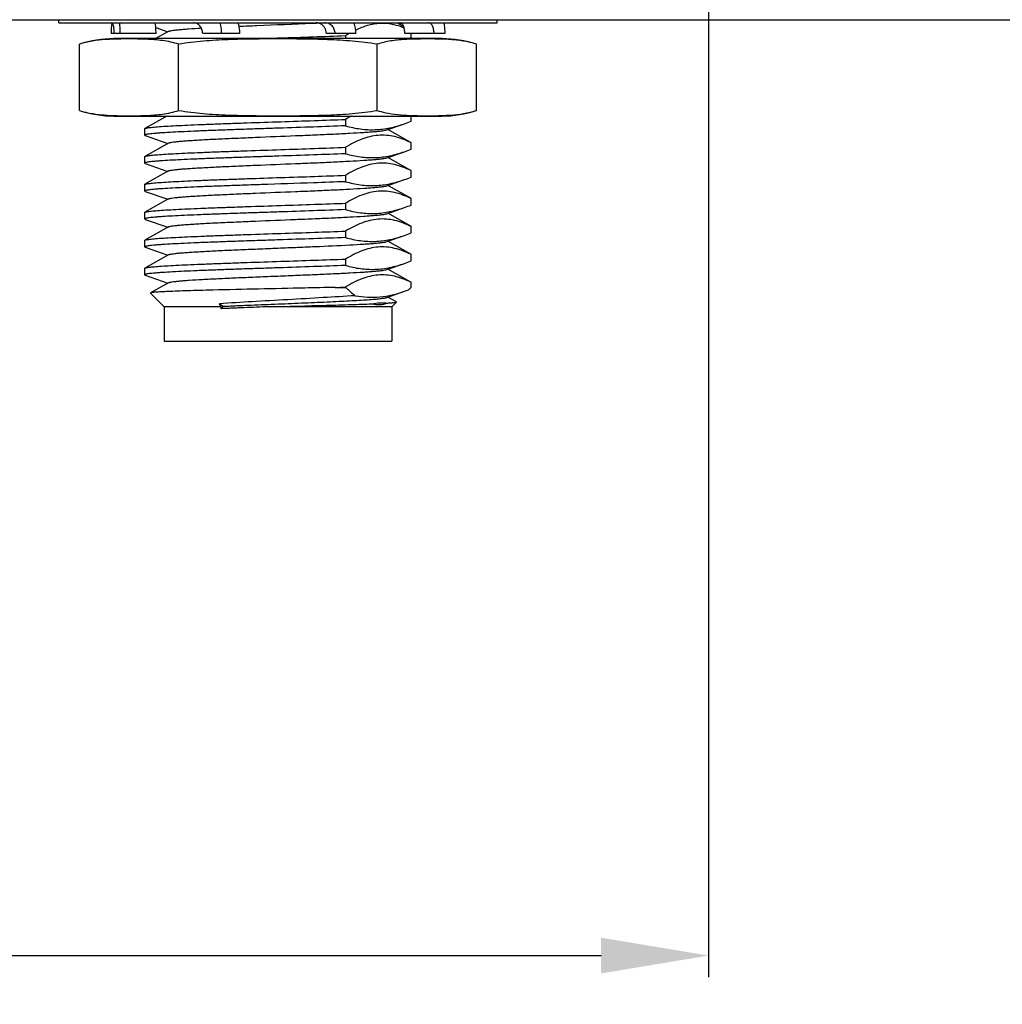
# Model space of a CAD drawing. Header units: millimetres. Extents: x 0 to 776, y 0 to 509.
# Tile 74 of 100: x 608 to 631, y 133 to 156. Entities that reach past the tile are written whole.
import ezdxf

# ---------------------------------------------------------------- set-up
doc = ezdxf.new("R2010")
doc.units = ezdxf.units.MM
for name, color, linetype in [('DM', 4, 'Continuous'), ('INTFCLR_2035467', 179, 'Continuous'), ('SLD-0', 179, 'Continuous')]:
    doc.layers.add(name, color=color, linetype=linetype)
doc.styles.add('SLDTEXTSTYLE0', font='ROMANS', dxfattribs={"width": 0.84})
doc.styles.add('SLDTEXTSTYLE1', font='ROMANS', dxfattribs={"width": 0.97})
doc.dimstyles.new('SLDDIMSTYLE3', dxfattribs={"dimtxt": 3, "dimasz": 3.302, "dimexe": 0, "dimexo": 0.0625, "dimgap": 0.75, "dimtad": 1, "dimrnd": 1e-09, "dimzin": 4, "dimdsep": 46, "dimtxsty": 'SLDTEXTSTYLE0', "dimblk1": 'NONE', "dimblk2": 'NONE', "dimsah": 1, "dimcen": 0, "dimadec": 0, "dimazin": 1, "dimtfac": 1, "dimtmove": 0, "dimatfit": 3, "dimldrblk": 'NONE', "dimfxl": 1, "dimfrac": 2, "dimtolj": 1, "dimtzin": 12, "dimarcsym": 0})
doc.dimstyles.new('SLDDIMSTYLE4', dxfattribs={"dimtxt": 3, "dimasz": 3.302, "dimexe": 0, "dimexo": 0.0625, "dimgap": 0.75, "dimtad": 1, "dimrnd": 1e-09, "dimzin": 12, "dimdsep": 46, "dimtxsty": 'SLDTEXTSTYLE0', "dimblk1": 'NONE', "dimblk2": 'NONE', "dimsah": 1, "dimcen": 0.09, "dimadec": 0, "dimazin": 3, "dimtol": 1, "dimtp": 0.3, "dimtm": 0.3, "dimtfac": 1, "dimtofl": 0, "dimtmove": 0, "dimatfit": 3, "dimldrblk": 'NONE', "dimfxl": 1, "dimfrac": 2, "dimtolj": 1, "dimtzin": 0, "dimarcsym": 0})

# ---------------------------------------------------------------- blocks, each defined once
blk = doc.blocks.new('_D_13')
at = {"layer": 'DM', "color": 7}
for p, q in [((553.836, 180.438), (553.836, 133.959)), ((623.836, 180.438), (623.836, 133.959)), ((556.336, 134.459), (621.336, 134.459))]:
    blk.add_line(p, q, dxfattribs=at)
for points in [[(556.336, 134.876), (556.336, 134.042), (553.836, 134.459)], [(621.336, 134.042), (621.336, 134.876), (623.836, 134.459)]]:
    blk.add_solid(points, dxfattribs=at)
at = {"layer": 'DM', "color": 7, "insert": (577.36, 138.779), "char_height": 3, "attachment_point": 1, "style": 'SLDTEXTSTYLE1'}
blk.add_mtext('70.00±0.30', dxfattribs=at)
blk = doc.blocks.new('_None')
blk = doc.blocks.new('_D_21')
at = {"layer": 'DM', "color": 7}
for p, q in [((594.08, 192.373), (610.623, 192.373)), ((610.623, 192.373), (618.441, 188.565)), ((623.836, 180.938), (623.836, 190.938)), ((618.836, 185.938), (628.836, 185.938))]:
    blk.add_line(p, q, dxfattribs=at)
blk.add_solid([(618.259, 188.191), (618.624, 188.94), (620.689, 187.471)], dxfattribs=at)
at = {"layer": 'DM', "color": 7, "char_height": 3, "attachment_point": 1, "style": 'SLDTEXTSTYLE1'}
for s, insert in [('4-', (592.843, 196.693)), ('%%c', (598.526, 196.693)), ('7.00', (602.643, 196.693))]:
    blk.add_mtext(s, dxfattribs=dict(at, insert=insert))

msp = doc.modelspace()

# ---------------------------------------------------------------- linework, layer by layer
at = {"layer": 'INTFCLR_2035467', "color": 7, "linetype": 'Continuous'}
for p, q in [((608.717, 156.167), (608.717, 156.239)), ((608.717, 156.167), (618.917, 156.167)), ((618.917, 156.167), (618.917, 156.239)), ((610.981, 155.917), (609.934, 155.917)), ((612.934, 155.917), (612.066, 155.917)), ((615.63, 155.917), (614.944, 155.917)), ((617.699, 155.917), (616.769, 155.917))]:
    msp.add_line(p, q, dxfattribs=at)
for centre, radius, start, end in [((611.272, 155.934), 1.337, 170.1296, 171.1498), ((614.856, 155.917), 0.775, 359.9951, 18.8247), ((618.088, 155.922), 1.435, 170.634, 172.0366), ((618.074, 155.924), 1.421, 170.2943, 170.6325)]:
    msp.add_arc(centre, radius, start, end, dxfattribs=at)
for points, knots in [([(609.951, 156.14), (609.948, 156.122), (609.938, 156.048), (609.934, 155.973), (609.934, 155.917)], [0, 0, 0, 0, 0.246377, 1, 1, 1, 1]), ([(610.01, 155.917), (610.01, 155.949), (610.008, 155.995), (610, 156.054), (609.992, 156.092), (609.984, 156.119), (609.976, 156.137), (609.968, 156.153), (609.956, 156.167), (609.945, 156.167)], [0, 0, 0, 0, 0.357902, 0.520865, 0.665556, 0.787337, 0.83866, 0.883321, 1, 1, 1, 1]), ([(610.128, 156.167), (610.13, 156.147), (610.137, 156.064), (610.14, 155.98), (610.14, 155.917)], [0, 0, 0, 0, 0.244083, 1, 1, 1, 1]), ([(610.981, 155.917), (610.981, 155.938), (610.979, 156.022), (610.97, 156.106), (610.96, 156.167)], [0, 0, 0, 0, 0.253635, 1, 1, 1, 1]), ([(612.066, 155.917), (612.066, 155.949), (612.055, 156.014), (612.008, 156.096), (611.936, 156.153), (611.878, 156.167), (611.849, 156.167)], [0, 0, 0, 0, 0.26635, 0.5234, 0.766762, 1, 1, 1, 1]), ([(612.462, 156.167), (612.468, 156.147), (612.49, 156.065), (612.499, 155.98), (612.499, 155.917)], [0, 0, 0, 0, 0.248786, 1, 1, 1, 1]), ([(612.934, 155.917), (612.934, 155.938), (612.931, 156.023), (612.913, 156.107), (612.892, 156.167)], [0, 0, 0, 0, 0.250637, 1, 1, 1, 1]), ([(614.944, 155.917), (614.944, 155.942), (614.937, 155.993), (614.905, 156.062), (614.854, 156.118), (614.811, 156.143), (614.788, 156.152)], [0, 0, 0, 0, 0.254502, 0.50643, 0.7547, 1, 1, 1, 1]), ([(615.147, 155.917), (615.147, 155.949), (615.135, 156.015), (615.081, 156.098), (615.001, 156.154), (614.937, 156.167), (614.906, 156.167)], [0, 0, 0, 0, 0.254011, 0.505661, 0.753995, 1, 1, 1, 1]), ([(616.769, 155.917), (616.769, 155.949), (616.764, 156.009), (616.746, 156.08), (616.723, 156.124), (616.703, 156.148), (616.681, 156.163), (616.664, 156.167), (616.656, 156.167)], [0, 0, 0, 0, 0.324375, 0.609333, 0.728662, 0.831115, 0.919356, 1, 1, 1, 1]), ([(617.449, 155.917), (617.449, 155.949), (617.443, 156.01), (617.422, 156.08), (617.395, 156.124), (617.374, 156.148), (617.35, 156.163), (617.332, 156.167), (617.324, 156.167)], [0, 0, 0, 0, 0.318404, 0.601553, 0.722112, 0.826855, 0.917716, 1, 1, 1, 1]), ([(617.678, 156.167), (617.681, 156.147), (617.694, 156.064), (617.699, 155.98), (617.699, 155.917)], [0, 0, 0, 0, 0.245371, 1, 1, 1, 1])]:
    msp.add_open_spline(points, degree=3, knots=knots, dxfattribs=at)
for points in [[(614.788, 156.152), (614.762, 156.162), (614.734, 156.167), (614.706, 156.167)], [(617.678, 156.164), (617.679, 156.165), (617.681, 156.166), (617.682, 156.166)]]:
    msp.add_open_spline(points, degree=3, dxfattribs=at)
at = {"layer": 'SLD-0', "color": 7, "linetype": 'Continuous'}
for p, q in [((524.145, 156.239), (653.533, 156.239)), ((610.974, 156.057), (611.256, 155.959)), ((614.61, 156.157), (614.707, 156.161)), ((614.707, 156.161), (614.749, 156.163)), ((616.639, 156.137), (616.601, 156.158)), ((616.745, 156.077), (616.639, 156.137)), ((611.256, 155.959), (610.97, 155.798)), ((611.273, 155.969), (611.256, 155.959)), ((615.393, 155.869), (615.393, 155.798)), ((616.916, 155.826), (616.916, 155.917)), ((609.198, 154.128), (609.198, 155.668)), ((617.635, 155.798), (609.998, 155.798)), ((610.002, 155.786), (609.998, 155.786)), ((610.757, 155.784), (610.74, 155.785)), ((610.757, 155.784), (610.74, 155.785)), ((611.507, 154.128), (611.507, 155.668)), ((616.126, 154.128), (616.126, 155.668)), ((616.969, 155.787), (616.94, 155.786)), ((616.969, 155.787), (616.963, 155.787)), ((617.635, 155.786), (617.631, 155.786)), ((618.435, 154.128), (618.435, 155.668)), ((609.998, 154.01), (610.002, 154.009)), ((609.998, 153.998), (617.635, 153.998)), ((610.626, 154.007), (610.65, 154.008)), ((610.626, 154.007), (610.65, 154.008)), ((611.235, 153.998), (610.722, 153.708)), ((610.737, 154.011), (610.756, 154.012)), ((610.737, 154.011), (610.756, 154.011)), ((616.894, 154.011), (616.916, 154.01)), ((616.916, 153.876), (616.916, 153.998)), ((616.963, 154.008), (616.98, 154.008)), ((616.963, 154.008), (616.98, 154.008)), ((617.631, 154.009), (617.635, 154.01)), ((615.393, 153.919), (615.393, 153.769)), ((616.349, 153.675), (616.762, 153.818)), ((610.717, 153.701), (610.722, 153.708)), ((610.717, 153.552), (610.717, 153.701)), ((610.731, 153.542), (611.256, 153.359)), ((616.911, 153.383), (616.377, 153.684)), ((611.273, 153.369), (610.722, 153.058)), ((616.916, 153.375), (616.909, 153.379)), ((616.916, 153.375), (616.909, 153.379)), ((616.916, 153.226), (616.916, 153.375)), ((615.393, 153.269), (615.393, 153.119)), ((616.349, 153.025), (616.761, 153.168)), ((610.717, 153.051), (610.722, 153.058)), ((610.717, 152.902), (610.717, 153.052)), ((610.731, 152.892), (611.256, 152.709)), ((616.911, 152.733), (616.377, 153.034)), ((611.273, 152.719), (610.722, 152.408)), ((615.393, 152.619), (615.393, 152.469)), ((616.916, 152.725), (616.909, 152.729)), ((616.916, 152.725), (616.909, 152.729)), ((616.916, 152.576), (616.916, 152.725)), ((610.717, 152.401), (610.722, 152.408)), ((610.717, 152.252), (610.717, 152.402)), ((616.349, 152.375), (616.762, 152.518)), ((616.911, 152.083), (616.377, 152.384)), ((610.731, 152.242), (611.256, 152.059)), ((611.273, 152.069), (610.722, 151.758)), ((615.393, 151.969), (615.393, 151.819)), ((616.916, 152.075), (616.909, 152.079)), ((616.916, 152.075), (616.909, 152.079)), ((616.916, 151.926), (616.916, 152.075)), ((610.717, 151.751), (610.722, 151.758)), ((610.717, 151.602), (610.717, 151.751)), ((616.349, 151.725), (616.762, 151.868)), ((616.911, 151.433), (616.377, 151.734)), ((610.731, 151.592), (611.256, 151.409)), ((611.273, 151.419), (610.722, 151.108)), ((615.393, 151.319), (615.393, 151.169)), ((616.916, 151.425), (616.909, 151.429)), ((616.916, 151.425), (616.909, 151.429)), ((616.916, 151.276), (616.916, 151.425)), ((610.717, 151.102), (610.722, 151.108)), ((610.717, 150.952), (610.717, 151.102)), ((616.349, 151.075), (616.761, 151.218)), ((616.911, 150.783), (616.377, 151.084)), ((610.731, 150.942), (611.256, 150.759)), ((616.916, 150.775), (616.909, 150.779)), ((616.916, 150.775), (616.909, 150.779)), ((611.273, 150.769), (610.722, 150.458)), ((615.393, 150.669), (615.393, 150.519)), ((616.349, 150.425), (616.762, 150.568)), ((616.916, 150.626), (616.916, 150.775)), ((610.717, 150.452), (610.722, 150.458)), ((610.717, 150.302), (610.717, 150.452)), ((616.911, 150.133), (616.377, 150.434)), ((610.731, 150.292), (611.256, 150.109)), ((611.273, 150.119), (610.851, 149.881)), ((616.916, 150.125), (616.909, 150.129)), ((616.916, 150.125), (616.909, 150.129)), ((616.916, 150.01), (616.916, 150.125)), ((611.167, 149.56), (610.85, 149.877)), ((615.147, 150.01), (615.393, 150.019)), ((615.147, 150.01), (615.393, 150.01)), ((615.393, 150.019), (615.393, 150.01)), ((616.349, 149.775), (616.762, 149.918)), ((616.91, 150.003), (616.916, 150.01)), ((616.574, 149.673), (616.377, 149.784)), ((616.467, 149.56), (616.576, 149.669)), ((612.492, 149.56), (611.167, 149.56)), ((611.167, 149.56), (611.167, 148.76)), ((612.458, 149.628), (612.542, 149.57)), ((612.492, 149.56), (612.458, 149.628)), ((612.542, 149.57), (612.492, 149.514)), ((612.492, 149.56), (612.492, 149.514)), ((616.467, 149.56), (613.614, 149.56)), ((616.467, 149.56), (616.467, 148.76)), ((611.167, 148.76), (616.467, 148.76))]:
    msp.add_line(p, q, dxfattribs=at)
for centre, radius, start, end in [((616.925, 153.369), 2.932, 119.6695, 121.4973), ((615.458, 159.494), 3.948, 290.5713, 291.6845), ((609.998, 153.271), 2.527, 90, 108.4598), ((610.451, 148.27), 7.521, 87.802, 88.6642), ((617.118, 149.992), 5.797, 91.7613, 93.533), ((617.635, 153.271), 2.527, 71.5402, 90), ((609.998, 156.524), 2.527, 251.5402, 270), ((610.457, 161.376), 7.37, 271.5067, 272.181), ((617.176, 161.364), 7.359, 267.9773, 268.3445), ((617.635, 156.524), 2.527, 270, 288.4598), ((615.59, 153.297), 3.576, 289.1366, 290.7248), ((615.102, 151.854), 2.587, 312.6635, 314.3157)]:
    msp.add_arc(centre, radius, start, end, dxfattribs=at)
for points, knots in [([(612.914, 156.087), (613.053, 156.093), (613.618, 156.117), (614.183, 156.139), (614.61, 156.157)], [0, 0, 0, 0, 0.244937, 1, 1, 1, 1]), ([(616.753, 156.048), (616.662, 156.084), (616.477, 156.14), (616.187, 156.162), (615.898, 156.112), (615.716, 156.04), (615.626, 155.997)], [0, 0, 0, 0, 0.251779, 0.496459, 0.743182, 1, 1, 1, 1]), ([(611.273, 155.969), (611.277, 155.971), (611.286, 155.975), (611.311, 155.982), (611.355, 155.989), (611.423, 155.998), (611.51, 156.008), (611.617, 156.017), (611.794, 156.03), (611.935, 156.039), (612.035, 156.044)], [0.0000149, 0.0000149, 0.0000149, 0.0000149, 0.0155069, 0.0374561, 0.1009601, 0.190428, 0.3053491, 0.4450692, 0.6084035, 1, 1, 1, 1]), ([(613.334, 155.798), (613.511, 155.804), (614.198, 155.827), (614.885, 155.849), (615.393, 155.869)], [0, 0, 0, 0, 0.258661, 1, 1, 1, 1]), ([(609.998, 155.786), (609.931, 155.784), (609.764, 155.776), (609.494, 155.747), (609.295, 155.7), (609.198, 155.668)], [0, 0, 0, 0, 0.247691, 0.62069, 1, 1, 1, 1]), ([(610.627, 155.788), (610.523, 155.791), (610.314, 155.792), (610.106, 155.79), (610.002, 155.786)], [0, 0, 0, 0, 0.499984, 1, 1, 1, 1]), ([(611.507, 155.668), (611.386, 155.708), (611.136, 155.761), (610.882, 155.779), (610.757, 155.784)], [0, 0, 0, 0, 0.503989, 1, 1, 1, 1]), ([(616.126, 155.668), (615.936, 155.7), (615.552, 155.745), (614.974, 155.777), (614.395, 155.79), (613.817, 155.792), (613.238, 155.79), (612.659, 155.777), (612.081, 155.745), (611.698, 155.7), (611.507, 155.668)], [0, 0, 0, 0, 0.124995, 0.249994, 0.374997, 0.5, 0.625002, 0.750005, 0.875004, 1, 1, 1, 1]), ([(616.761, 155.778), (616.655, 155.771), (616.44, 155.751), (616.229, 155.702), (616.126, 155.668)], [0, 0, 0, 0, 0.495832, 1, 1, 1, 1]), ([(617.631, 155.786), (617.521, 155.79), (617.3, 155.792), (617.079, 155.79), (616.969, 155.787)], [0, 0, 0, 0, 0.500009, 1, 1, 1, 1]), ([(618.435, 155.668), (618.37, 155.69), (618.206, 155.734), (617.937, 155.772), (617.736, 155.783), (617.635, 155.786)], [0, 0, 0, 0, 0.254079, 0.628352, 1, 1, 1, 1]), ([(609.198, 154.128), (609.263, 154.106), (609.428, 154.062), (609.696, 154.024), (609.898, 154.013), (609.998, 154.01)], [0, 0, 0, 0, 0.254079, 0.628352, 1, 1, 1, 1]), ([(610.002, 154.009), (610.106, 154.006), (610.314, 154.003), (610.522, 154.005), (610.626, 154.007)], [0, 0, 0, 0, 0.500016, 1, 1, 1, 1]), ([(610.756, 154.011), (610.882, 154.017), (611.136, 154.034), (611.386, 154.087), (611.507, 154.128)], [0, 0, 0, 0, 0.49601, 1, 1, 1, 1]), ([(611.507, 154.128), (611.698, 154.096), (612.081, 154.05), (612.659, 154.018), (613.238, 154.006), (613.817, 154.003), (614.395, 154.006), (614.974, 154.018), (615.552, 154.05), (615.936, 154.096), (616.126, 154.128)], [0, 0, 0, 0, 0.124995, 0.249994, 0.374997, 0.5, 0.625002, 0.750005, 0.875004, 1, 1, 1, 1]), ([(616.126, 154.128), (616.189, 154.107), (616.346, 154.064), (616.604, 154.026), (616.797, 154.014), (616.894, 154.011)], [0, 0, 0, 0, 0.254076, 0.628417, 1, 1, 1, 1]), ([(616.98, 154.008), (617.088, 154.005), (617.305, 154.003), (617.523, 154.006), (617.631, 154.009)], [0, 0, 0, 0, 0.499989, 1, 1, 1, 1]), ([(617.635, 154.01), (617.702, 154.012), (617.87, 154.02), (618.139, 154.048), (618.338, 154.095), (618.435, 154.128)], [0, 0, 0, 0, 0.247691, 0.620691, 1, 1, 1, 1]), ([(615.393, 153.769), (615.144, 153.76), (614.626, 153.741), (613.973, 153.719), (613.435, 153.701), (613.037, 153.688), (612.653, 153.674), (612.289, 153.661), (611.951, 153.648), (611.645, 153.634), (611.377, 153.621), (611.179, 153.609), (611.043, 153.6), (610.959, 153.593), (610.887, 153.586), (610.827, 153.58), (610.781, 153.573), (610.747, 153.566), (610.728, 153.561), (610.716, 153.555), (610.716, 153.552)], [0, 0, 0, 0, 0.159762, 0.3317, 0.418534, 0.503961, 0.586512, 0.664732, 0.737299, 0.802979, 0.860579, 0.909169, 0.929828, 0.947925, 0.963371, 0.976122, 0.986146, 0.993421, 0.99796, 1, 1, 1, 1]), ([(610.722, 153.708), (610.728, 153.711), (610.744, 153.716), (610.775, 153.722), (610.818, 153.728), (610.873, 153.735), (610.94, 153.741), (611.053, 153.751), (611.222, 153.762), (611.455, 153.775), (611.727, 153.788), (612.033, 153.801), (612.368, 153.814), (612.727, 153.827), (613.236, 153.845), (613.884, 153.866), (614.649, 153.892), (615.151, 153.91), (615.393, 153.919)], [0, 0, 0, 0, 0.00411, 0.010805, 0.020117, 0.032023, 0.046488, 0.063457, 0.104627, 0.154878, 0.213399, 0.279237, 0.351323, 0.428483, 0.509461, 0.677549, 0.844673, 1, 1, 1, 1]), ([(615.393, 153.769), (615.505, 153.738), (615.732, 153.688), (616.079, 153.67), (616.426, 153.714), (616.65, 153.779), (616.762, 153.818)], [0, 0, 0, 0, 0.250872, 0.497917, 0.746147, 1, 1, 1, 1]), ([(610.716, 153.552), (610.716, 153.55), (610.722, 153.545), (610.727, 153.543), (610.731, 153.542)], [0, 0, 0, 0, 0.341409, 1, 1, 1, 1]), ([(611.273, 153.369), (611.277, 153.371), (611.286, 153.375), (611.311, 153.382), (611.357, 153.39), (611.426, 153.399), (611.517, 153.408), (611.626, 153.418), (611.755, 153.427), (611.901, 153.436), (612.126, 153.45), (612.442, 153.466), (612.853, 153.484), (613.454, 153.51), (614.067, 153.534), (614.672, 153.559), (615.093, 153.578), (615.47, 153.597), (615.752, 153.613), (615.946, 153.626), (616.065, 153.636), (616.165, 153.645), (616.245, 153.654), (616.304, 153.663), (616.337, 153.67), (616.349, 153.675)], [0, 0, 0, 0, 0.002383, 0.005765, 0.015576, 0.029442, 0.047301, 0.069018, 0.094382, 0.123181, 0.155195, 0.22776, 0.309564, 0.397887, 0.581903, 0.671373, 0.755063, 0.830165, 0.894094, 0.921208, 0.944756, 0.964525, 0.980391, 0.992243, 1, 1, 1, 1]), ([(616.909, 153.379), (616.789, 153.438), (616.601, 153.511), (616.341, 153.553), (616.147, 153.553), (615.953, 153.521), (615.695, 153.438), (615.512, 153.342), (615.393, 153.269)], [0, 0, 0, 0, 0.251786, 0.373071, 0.49327, 0.614637, 0.739053, 1, 1, 1, 1]), ([(616.917, 153.376), (616.917, 153.377), (616.916, 153.38), (616.913, 153.381), (616.911, 153.383)], [0, 0, 0, 0, 0.18557, 1, 1, 1, 1]), ([(615.393, 153.119), (615.144, 153.11), (614.626, 153.091), (613.973, 153.069), (613.435, 153.051), (613.037, 153.038), (612.653, 153.024), (612.289, 153.011), (611.951, 152.998), (611.645, 152.984), (611.377, 152.971), (611.179, 152.959), (611.043, 152.95), (610.959, 152.943), (610.887, 152.936), (610.827, 152.93), (610.781, 152.923), (610.747, 152.916), (610.728, 152.911), (610.716, 152.905), (610.716, 152.902)], [0, 0, 0, 0, 0.159772, 0.331707, 0.418545, 0.503965, 0.586513, 0.664746, 0.7373, 0.802976, 0.860597, 0.909167, 0.929818, 0.947922, 0.963388, 0.976141, 0.986154, 0.993416, 0.99795, 1, 1, 1, 1]), ([(610.722, 153.058), (610.728, 153.061), (610.744, 153.066), (610.774, 153.072), (610.817, 153.078), (610.873, 153.085), (610.94, 153.091), (611.053, 153.1), (611.221, 153.112), (611.455, 153.125), (611.727, 153.138), (612.033, 153.151), (612.368, 153.164), (612.727, 153.177), (613.235, 153.195), (613.884, 153.216), (614.649, 153.242), (615.151, 153.26), (615.393, 153.269)], [0, 0, 0, 0, 0.00409, 0.010765, 0.02006, 0.03195, 0.0464, 0.063356, 0.104505, 0.154742, 0.213255, 0.279092, 0.351182, 0.428351, 0.509344, 0.677468, 0.844634, 1, 1, 1, 1]), ([(615.393, 153.119), (615.505, 153.088), (615.732, 153.038), (616.079, 153.02), (616.426, 153.064), (616.65, 153.129), (616.761, 153.168)], [0, 0, 0, 0, 0.250868, 0.497917, 0.746147, 1, 1, 1, 1]), ([(610.716, 152.902), (610.716, 152.9), (610.722, 152.895), (610.727, 152.893), (610.731, 152.892)], [0, 0, 0, 0, 0.340255, 1, 1, 1, 1]), ([(611.273, 152.719), (611.277, 152.721), (611.286, 152.725), (611.311, 152.732), (611.357, 152.74), (611.426, 152.749), (611.517, 152.758), (611.626, 152.768), (611.755, 152.777), (611.9, 152.786), (612.126, 152.8), (612.442, 152.816), (612.853, 152.834), (613.453, 152.86), (614.067, 152.884), (614.672, 152.909), (615.093, 152.928), (615.47, 152.947), (615.751, 152.963), (615.945, 152.976), (616.064, 152.986), (616.164, 152.995), (616.244, 153.004), (616.304, 153.013), (616.337, 153.02), (616.349, 153.025)], [0, 0, 0, 0, 0.002381, 0.005755, 0.015551, 0.029419, 0.047292, 0.068999, 0.094348, 0.123145, 0.155169, 0.227714, 0.309519, 0.397831, 0.581843, 0.671305, 0.75501, 0.830105, 0.89406, 0.92118, 0.944718, 0.9645, 0.980389, 0.992252, 1, 1, 1, 1]), ([(616.909, 152.729), (616.789, 152.788), (616.601, 152.861), (616.341, 152.903), (616.146, 152.903), (615.953, 152.871), (615.695, 152.788), (615.512, 152.692), (615.393, 152.619)], [0, 0, 0, 0, 0.251792, 0.373071, 0.493273, 0.614639, 0.739066, 1, 1, 1, 1]), ([(610.722, 152.408), (610.728, 152.411), (610.744, 152.416), (610.774, 152.422), (610.817, 152.428), (610.873, 152.435), (610.94, 152.441), (611.052, 152.45), (611.221, 152.462), (611.454, 152.475), (611.726, 152.488), (612.032, 152.501), (612.368, 152.514), (612.726, 152.527), (613.235, 152.545), (613.884, 152.566), (614.649, 152.592), (615.151, 152.61), (615.393, 152.619)], [0, 0, 0, 0, 0.004086, 0.010757, 0.020047, 0.031934, 0.046381, 0.063334, 0.104479, 0.154712, 0.213224, 0.27906, 0.351151, 0.428323, 0.509318, 0.677451, 0.844626, 1, 1, 1, 1]), ([(616.917, 152.726), (616.917, 152.727), (616.916, 152.73), (616.913, 152.732), (616.911, 152.733)], [0, 0, 0, 0, 0.1856, 1, 1, 1, 1]), ([(615.393, 152.469), (615.144, 152.46), (614.491, 152.436), (613.704, 152.41), (613.037, 152.388), (612.653, 152.374), (612.289, 152.361), (611.951, 152.348), (611.645, 152.334), (611.377, 152.321), (611.179, 152.309), (611.043, 152.3), (610.959, 152.293), (610.887, 152.286), (610.827, 152.28), (610.781, 152.273), (610.747, 152.266), (610.728, 152.261), (610.717, 152.255), (610.717, 152.252)], [0, 0, 0, 0, 0.159786, 0.418557, 0.503977, 0.586517, 0.66476, 0.737316, 0.802976, 0.860617, 0.909184, 0.929823, 0.94792, 0.963396, 0.976168, 0.986181, 0.993431, 0.997953, 1, 1, 1, 1]), ([(615.393, 152.469), (615.505, 152.438), (615.732, 152.388), (616.08, 152.37), (616.426, 152.414), (616.65, 152.479), (616.762, 152.518)], [0, 0, 0, 0, 0.250862, 0.497908, 0.746137, 1, 1, 1, 1]), ([(610.717, 152.252), (610.716, 152.25), (610.722, 152.245), (610.727, 152.243), (610.731, 152.242)], [0, 0, 0, 0, 0.340149, 1, 1, 1, 1]), ([(611.273, 152.069), (611.277, 152.071), (611.286, 152.075), (611.311, 152.082), (611.357, 152.09), (611.427, 152.099), (611.517, 152.108), (611.627, 152.118), (611.755, 152.127), (611.901, 152.136), (612.127, 152.15), (612.443, 152.166), (612.854, 152.184), (613.454, 152.21), (614.067, 152.234), (614.672, 152.259), (615.093, 152.278), (615.47, 152.297), (615.752, 152.313), (615.945, 152.326), (616.065, 152.336), (616.165, 152.345), (616.245, 152.354), (616.304, 152.363), (616.337, 152.37), (616.349, 152.375)], [0, 0, 0, 0, 0.002379, 0.005752, 0.015555, 0.029453, 0.047336, 0.06904, 0.094393, 0.123212, 0.155246, 0.227788, 0.309614, 0.397921, 0.581935, 0.671388, 0.755091, 0.830163, 0.894121, 0.921221, 0.944747, 0.964535, 0.980425, 0.992266, 1, 1, 1, 1]), ([(616.909, 152.079), (616.789, 152.138), (616.601, 152.211), (616.341, 152.253), (616.146, 152.252), (615.953, 152.221), (615.695, 152.138), (615.512, 152.042), (615.393, 151.969)], [0, 0, 0, 0, 0.251801, 0.373077, 0.493279, 0.614641, 0.73907, 1, 1, 1, 1]), ([(610.722, 151.758), (610.728, 151.761), (610.744, 151.766), (610.774, 151.772), (610.818, 151.778), (610.873, 151.785), (610.94, 151.791), (611.053, 151.8), (611.221, 151.812), (611.455, 151.825), (611.727, 151.838), (612.033, 151.851), (612.368, 151.864), (612.727, 151.877), (613.235, 151.895), (613.884, 151.916), (614.649, 151.942), (615.151, 151.96), (615.393, 151.969)], [0, 0, 0, 0, 0.004094, 0.010773, 0.02007, 0.031964, 0.046416, 0.063375, 0.104529, 0.154768, 0.213283, 0.27912, 0.351209, 0.428377, 0.509367, 0.677484, 0.844642, 1, 1, 1, 1]), ([(616.917, 152.076), (616.917, 152.077), (616.916, 152.08), (616.913, 152.082), (616.911, 152.083)], [0, 0, 0, 0, 0.185954, 1, 1, 1, 1]), ([(615.393, 151.819), (615.144, 151.81), (614.626, 151.791), (613.973, 151.769), (613.435, 151.751), (613.037, 151.738), (612.653, 151.724), (612.289, 151.711), (611.951, 151.698), (611.645, 151.684), (611.377, 151.671), (611.179, 151.659), (611.043, 151.65), (610.959, 151.643), (610.887, 151.636), (610.827, 151.63), (610.781, 151.623), (610.747, 151.616), (610.728, 151.611), (610.717, 151.605), (610.717, 151.602)], [0, 0, 0, 0, 0.159781, 0.331705, 0.418545, 0.503972, 0.586515, 0.664746, 0.737317, 0.802978, 0.860599, 0.90919, 0.929832, 0.947922, 0.963381, 0.976146, 0.986176, 0.99344, 0.997962, 1, 1, 1, 1]), ([(611.273, 151.419), (611.277, 151.421), (611.286, 151.425), (611.311, 151.432), (611.357, 151.44), (611.426, 151.449), (611.517, 151.458), (611.626, 151.468), (611.755, 151.477), (611.901, 151.486), (612.126, 151.5), (612.442, 151.516), (612.853, 151.534), (613.454, 151.56), (614.067, 151.584), (614.672, 151.61), (615.093, 151.628), (615.47, 151.647), (615.752, 151.663), (615.945, 151.676), (616.065, 151.686), (616.165, 151.695), (616.245, 151.704), (616.304, 151.713), (616.337, 151.72), (616.349, 151.725)], [0, 0, 0, 0, 0.002378, 0.005752, 0.015556, 0.029426, 0.047292, 0.069003, 0.094362, 0.123162, 0.155182, 0.227746, 0.309546, 0.397871, 0.58189, 0.671361, 0.75506, 0.830152, 0.894098, 0.921208, 0.944749, 0.964529, 0.980403, 0.992251, 1, 1, 1, 1]), ([(615.393, 151.819), (615.505, 151.788), (615.732, 151.738), (616.079, 151.72), (616.426, 151.764), (616.65, 151.829), (616.762, 151.868)], [0, 0, 0, 0, 0.250867, 0.497916, 0.74615, 1, 1, 1, 1]), ([(610.717, 151.602), (610.717, 151.6), (610.722, 151.595), (610.727, 151.593), (610.731, 151.592)], [0, 0, 0, 0, 0.341388, 1, 1, 1, 1]), ([(616.909, 151.429), (616.789, 151.488), (616.601, 151.561), (616.341, 151.603), (616.147, 151.602), (615.953, 151.571), (615.695, 151.488), (615.512, 151.392), (615.393, 151.319)], [0, 0, 0, 0, 0.251778, 0.373065, 0.49327, 0.614643, 0.739064, 1, 1, 1, 1]), ([(610.722, 151.108), (610.728, 151.111), (610.744, 151.116), (610.774, 151.122), (610.817, 151.128), (610.873, 151.135), (610.94, 151.141), (611.053, 151.151), (611.221, 151.162), (611.455, 151.175), (611.726, 151.188), (612.033, 151.201), (612.368, 151.214), (612.727, 151.227), (613.235, 151.245), (613.884, 151.266), (614.649, 151.292), (615.151, 151.31), (615.393, 151.319)], [0, 0, 0, 0, 0.004089, 0.010763, 0.020057, 0.031946, 0.046395, 0.063351, 0.104499, 0.154735, 0.213247, 0.279084, 0.351174, 0.428345, 0.509338, 0.677464, 0.844633, 1, 1, 1, 1]), ([(616.917, 151.426), (616.917, 151.427), (616.916, 151.43), (616.913, 151.431), (616.911, 151.433)], [0, 0, 0, 0, 0.185575, 1, 1, 1, 1]), ([(615.393, 151.169), (615.144, 151.16), (614.626, 151.141), (613.973, 151.119), (613.435, 151.101), (613.037, 151.088), (612.653, 151.074), (612.289, 151.061), (611.951, 151.048), (611.645, 151.034), (611.377, 151.021), (611.179, 151.009), (611.043, 151), (610.959, 150.993), (610.887, 150.986), (610.827, 150.98), (610.781, 150.973), (610.747, 150.966), (610.728, 150.961), (610.717, 150.955), (610.717, 150.952)], [0, 0, 0, 0, 0.159781, 0.331705, 0.418545, 0.503972, 0.586514, 0.664746, 0.737317, 0.802978, 0.860599, 0.90919, 0.929832, 0.947921, 0.963381, 0.976146, 0.986176, 0.99344, 0.997962, 1, 1, 1, 1]), ([(611.273, 150.769), (611.277, 150.771), (611.286, 150.775), (611.311, 150.782), (611.357, 150.79), (611.426, 150.799), (611.517, 150.808), (611.626, 150.818), (611.755, 150.827), (611.9, 150.836), (612.126, 150.85), (612.442, 150.866), (612.853, 150.884), (613.297, 150.903), (613.759, 150.922), (614.222, 150.941), (614.799, 150.965), (615.328, 150.989), (615.751, 151.013), (615.945, 151.026), (616.064, 151.036), (616.164, 151.045), (616.245, 151.054), (616.304, 151.063), (616.337, 151.07), (616.349, 151.075)], [0, 0, 0, 0, 0.002381, 0.005755, 0.01555, 0.02942, 0.047294, 0.069001, 0.094352, 0.123146, 0.155165, 0.227721, 0.309523, 0.397835, 0.489644, 0.581847, 0.671311, 0.830108, 0.894071, 0.921185, 0.944714, 0.96451, 0.98041, 0.992259, 1, 1, 1, 1]), ([(615.393, 151.169), (615.505, 151.138), (615.732, 151.088), (616.079, 151.07), (616.426, 151.114), (616.65, 151.179), (616.761, 151.218)], [0, 0, 0, 0, 0.250869, 0.497917, 0.746147, 1, 1, 1, 1]), ([(610.717, 150.952), (610.717, 150.95), (610.722, 150.945), (610.727, 150.943), (610.731, 150.942)], [0, 0, 0, 0, 0.341411, 1, 1, 1, 1]), ([(616.909, 150.779), (616.789, 150.838), (616.601, 150.911), (616.341, 150.953), (616.146, 150.953), (615.953, 150.921), (615.695, 150.838), (615.512, 150.742), (615.393, 150.669)], [0, 0, 0, 0, 0.251793, 0.373071, 0.493272, 0.614637, 0.739063, 1, 1, 1, 1]), ([(616.917, 150.777), (616.917, 150.777), (616.916, 150.78), (616.913, 150.782), (616.911, 150.783)], [0, 0, 0, 0, 0.185607, 1, 1, 1, 1]), ([(610.722, 150.458), (610.728, 150.461), (610.744, 150.466), (610.774, 150.472), (610.817, 150.478), (610.873, 150.485), (610.94, 150.491), (611.052, 150.501), (611.221, 150.512), (611.454, 150.525), (611.726, 150.538), (612.032, 150.551), (612.368, 150.564), (612.726, 150.577), (613.235, 150.595), (613.884, 150.616), (614.649, 150.642), (615.151, 150.66), (615.393, 150.669)], [0, 0, 0, 0, 0.004086, 0.010757, 0.020048, 0.031935, 0.046382, 0.063335, 0.10448, 0.154714, 0.213225, 0.279062, 0.351152, 0.428324, 0.50932, 0.677451, 0.844627, 1, 1, 1, 1]), ([(615.393, 150.519), (615.505, 150.488), (615.732, 150.438), (616.08, 150.42), (616.426, 150.464), (616.651, 150.529), (616.762, 150.568)], [0, 0, 0, 0, 0.250862, 0.497907, 0.746136, 1, 1, 1, 1]), ([(615.393, 150.519), (615.144, 150.51), (614.626, 150.491), (613.973, 150.469), (613.435, 150.451), (613.037, 150.438), (612.653, 150.424), (612.289, 150.411), (611.951, 150.398), (611.645, 150.384), (611.377, 150.371), (611.179, 150.359), (611.043, 150.35), (610.959, 150.343), (610.887, 150.336), (610.827, 150.33), (610.781, 150.323), (610.747, 150.316), (610.728, 150.311), (610.717, 150.305), (610.717, 150.302)], [0, 0, 0, 0, 0.159781, 0.331705, 0.418545, 0.503972, 0.586514, 0.664746, 0.737317, 0.802977, 0.860598, 0.90919, 0.929832, 0.947921, 0.96338, 0.976145, 0.986175, 0.993439, 0.997962, 1, 1, 1, 1]), ([(611.273, 150.119), (611.277, 150.121), (611.286, 150.125), (611.311, 150.132), (611.357, 150.14), (611.427, 150.149), (611.517, 150.158), (611.627, 150.168), (611.809, 150.181), (612.078, 150.197), (612.443, 150.216), (612.854, 150.234), (613.298, 150.253), (613.759, 150.272), (614.223, 150.291), (614.672, 150.309), (615.093, 150.328), (615.47, 150.347), (615.752, 150.363), (615.945, 150.376), (616.065, 150.386), (616.165, 150.395), (616.245, 150.404), (616.304, 150.413), (616.337, 150.42), (616.349, 150.425)], [0, 0, 0, 0, 0.002392, 0.005782, 0.015595, 0.029467, 0.047345, 0.069069, 0.094431, 0.155262, 0.227814, 0.309636, 0.397941, 0.489751, 0.581949, 0.671403, 0.755099, 0.830171, 0.894129, 0.921223, 0.944748, 0.964536, 0.980423, 0.992265, 1, 1, 1, 1]), ([(610.717, 150.302), (610.717, 150.3), (610.722, 150.295), (610.727, 150.293), (610.731, 150.292)], [0, 0, 0, 0, 0.340936, 1, 1, 1, 1]), ([(616.909, 150.129), (616.848, 150.159), (616.725, 150.213), (616.534, 150.272), (616.341, 150.303), (616.146, 150.302), (615.953, 150.271), (615.695, 150.188), (615.512, 150.092), (615.393, 150.019)], [0, 0, 0, 0, 0.127964, 0.252102, 0.373331, 0.493485, 0.6148, 0.739181, 1, 1, 1, 1]), ([(616.917, 150.127), (616.917, 150.127), (616.916, 150.13), (616.913, 150.132), (616.911, 150.133)], [0, 0, 0, 0, 0.185984, 1, 1, 1, 1]), ([(610.851, 149.881), (610.851, 149.88), (610.849, 149.879), (610.849, 149.877), (610.85, 149.877)], [0, 0, 0, 0, 0.58353, 1, 1, 1, 1]), ([(612.299, 149.946), (612.197, 149.943), (612.004, 149.938), (611.729, 149.93), (611.487, 149.922), (611.28, 149.914), (611.132, 149.907), (611.033, 149.902), (610.975, 149.898), (610.928, 149.894), (610.893, 149.89), (610.868, 149.886), (610.855, 149.883), (610.851, 149.881)], [0, 0, 0, 0, 0.209715, 0.400238, 0.5685, 0.711969, 0.828431, 0.875952, 0.916061, 0.948608, 0.973477, 0.990586, 1, 1, 1, 1]), ([(615.147, 150.01), (614.912, 150.004), (613.962, 149.983), (613.013, 149.964), (612.299, 149.946)], [0, 0, 0, 0, 0.248084, 1, 1, 1, 1]), ([(615.393, 150.01), (615.411, 149.992), (615.483, 149.924), (615.558, 149.86), (615.617, 149.816)], [0, 0, 0, 0, 0.257047, 1, 1, 1, 1]), ([(615.617, 149.816), (615.712, 149.798), (615.903, 149.774), (616.193, 149.781), (616.481, 149.83), (616.669, 149.886), (616.762, 149.918)], [0, 0, 0, 0, 0.248486, 0.49563, 0.745242, 1, 1, 1, 1]), ([(615.617, 149.816), (615.368, 149.8), (614.569, 149.752), (613.515, 149.695), (612.711, 149.646), (612.458, 149.628)], [0, 0, 0, 0, 0.236191, 0.759256, 1, 1, 1, 1]), ([(612.542, 149.57), (612.588, 149.572), (612.682, 149.576), (612.825, 149.583), (612.972, 149.589), (613.173, 149.598), (613.43, 149.609), (613.846, 149.625), (614.357, 149.646), (614.854, 149.667), (615.225, 149.685), (615.475, 149.697), (615.699, 149.71), (615.894, 149.722), (616.058, 149.735), (616.187, 149.747), (616.273, 149.758), (616.323, 149.767), (616.342, 149.772), (616.349, 149.775)], [0, 0, 0, 0, 0.03637, 0.073964, 0.11254, 0.151951, 0.232687, 0.314981, 0.4792, 0.634651, 0.706091, 0.771869, 0.831019, 0.8826, 0.925844, 0.960125, 0.984943, 0.993695, 1, 1, 1, 1]), ([(616.003, 149.627), (616.064, 149.639), (616.187, 149.655), (616.312, 149.651), (616.373, 149.645)], [0, 0, 0, 0, 0.501384, 1, 1, 1, 1]), ([(616.003, 149.627), (616.064, 149.613), (616.19, 149.602), (616.313, 149.626), (616.373, 149.645)], [0, 0, 0, 0, 0.497563, 1, 1, 1, 1]), ([(616.373, 149.645), (616.401, 149.647), (616.44, 149.649), (616.488, 149.654), (616.517, 149.657), (616.539, 149.659), (616.557, 149.662), (616.568, 149.665), (616.574, 149.667), (616.576, 149.669), (616.576, 149.669), (616.576, 149.669), (616.576, 149.669)], [0, 0, 0, 0, 0.409597, 0.575013, 0.713712, 0.825435, 0.910151, 0.968031, 1, 1, 1, 1.000064, 1.000064, 1.000064, 1.000064]), ([(616.576, 149.669), (616.576, 149.669), (616.577, 149.672), (616.575, 149.673), (616.574, 149.673)], [0.002361, 0.002361, 0.002361, 0.002361, 0.4162015, 1, 1, 1, 1]), ([(613.614, 149.56), (613.516, 149.556), (613.322, 149.548), (613.082, 149.539), (612.894, 149.531), (612.779, 149.526), (612.689, 149.522), (612.622, 149.519), (612.567, 149.517), (612.524, 149.515), (612.502, 149.514), (612.492, 149.514)], [0, 0, 0, 0, 0.261429, 0.517343, 0.642233, 0.76456, 0.824643, 0.883941, 0.942408, 0.971315, 1, 1, 1, 1]), ([(613.614, 149.56), (614.056, 149.571), (614.693, 149.586), (615.49, 149.609), (615.844, 149.621), (616.003, 149.627)], [0, 0, 0, 0, 0.555627, 0.799578, 1, 1, 1, 1])]:
    msp.add_open_spline(points, degree=3, knots=knots, dxfattribs=at)
for points in [[(615.53, 153.998), (615.483, 153.973), (615.438, 153.947), (615.393, 153.919)], [(616.762, 153.818), (616.814, 153.836), (616.865, 153.855), (616.916, 153.876)], [(616.761, 153.168), (616.814, 153.186), (616.865, 153.205), (616.916, 153.226)], [(616.762, 152.518), (616.814, 152.536), (616.865, 152.555), (616.916, 152.576)], [(616.762, 151.868), (616.814, 151.886), (616.865, 151.905), (616.916, 151.926)], [(616.761, 151.218), (616.814, 151.236), (616.865, 151.255), (616.916, 151.276)], [(616.762, 150.568), (616.814, 150.586), (616.865, 150.605), (616.916, 150.626)]]:
    msp.add_open_spline(points, degree=3, dxfattribs=at)

# ---------------------------------------------------------------- dimensions: what is measured, and where the dimension line sits
at = {"layer": 'DM', "color": 7}
dim = msp.add_diameter_dim_2p(p1=(6.708, 1.999), p2=(0, 0), text='4-<>', dimstyle='SLDDIMSTYLE3', dxfattribs=at)
dim.commit()
dim.dimension.update_dxf_attribs({"geometry": '_D_21', "text_midpoint": (610.623, 192.373), "dimtype": 163})
dim = msp.add_linear_dim(base=(553.836, 136.959), p1=(623.836, 180.938), p2=(553.836, 180.938), dimstyle='SLDDIMSTYLE4', dxfattribs=at)
dim.commit()
dim.dimension.update_dxf_attribs({"geometry": '_D_13', "text_midpoint": (588.836, 136.959), "dimtype": 160})

doc.saveas('drawing.dxf')
